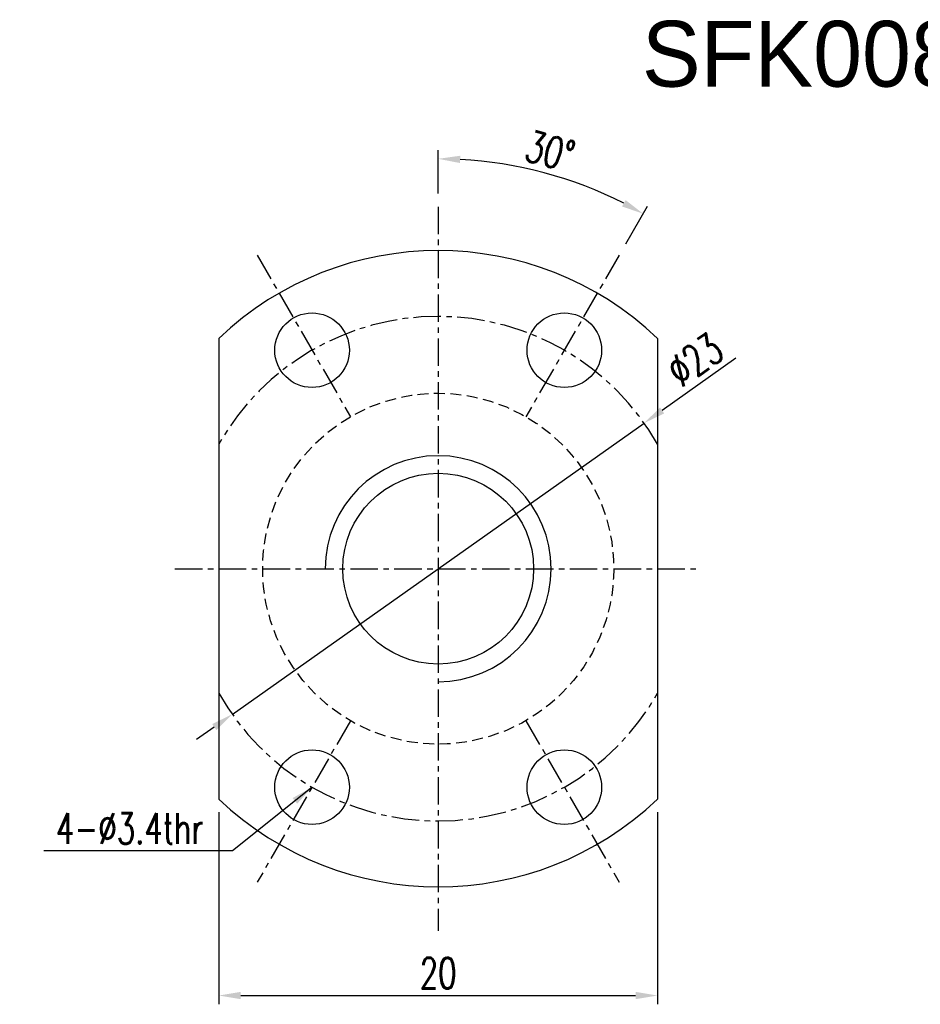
# Model space of a CAD drawing. Header units: millimetres. Extents: x 14 to 138, y 27 to 152.
# Tile 1 of 51: x 14 to 55, y 27 to 72. Entities that reach past the tile are written whole.
import ezdxf

# ---------------------------------------------------------------- set-up
doc = ezdxf.new("R2010")
doc.units = ezdxf.units.MM
doc.header["$MEASUREMENT"] = 0
doc.header["$PDMODE"] = 2
doc.linetypes.add('CENTER', pattern=[2, 1.25, -0.25, 0.25, -0.25])
doc.linetypes.add('DASHED', pattern=[0.75, 0.5, -0.25])
doc.layers.get('DEFPOINTS').update_dxf_attribs({"linetype": 'CONTINUOUS'})
for name, color, linetype in [('CL', 1, 'CENTER'), ('DIM', 4, 'CONTINUOUS'), ('HID', 2, 'DASHED'), ('OUT', 3, 'CONTINUOUS')]:
    doc.layers.add(name, color=color, linetype=linetype)
doc.styles.add('DIM-7', font='SIMPLEX.shx', dxfattribs={"width": 0.7, "bigfont": 'chineset.shx'})
doc.dimstyles.new('CNS', dxfattribs={"dimtxt": 3.5, "dimasz": 2.5, "dimexe": 1, "dimexo": 1.5, "dimgap": 0.09, "dimtad": 0, "dimdsep": 46, "dimtxsty": 'DIM-7', "dimcen": 0.09, "dimclrd": 1, "dimclre": 1, "dimclrt": 4, "dimadec": 0, "dimazin": 0, "dimtfac": 1, "dimtix": 1, "dimtmove": 2, "dimatfit": 3, "dimfxl": 1, "dimtvp": 0.971429, "dimtolj": 1, "dimarcsym": 0})

# ---------------------------------------------------------------- blocks, each defined once
blk = doc.blocks.new('*D2')
at = {"layer": 'DEFPOINTS', "color": 0, "linetype": 'Continuous', "transparency": 16777216}
for p in [(22.804, 36.373), (42.804, 36.373), (42.804, 27.417)]:
    blk.add_point(p, dxfattribs=at)
at = {"layer": 'DIM', "color": 7, "linetype": 'Continuous', "lineweight": -2, "transparency": 16777216}
for p, q in [((22.804, 35.773), (22.804, 27.017)), ((42.804, 35.773), (42.804, 27.017)), ((23.804, 27.417), (41.804, 27.417))]:
    blk.add_line(p, q, dxfattribs=at)
at = {"layer": 'DIM', "color": 7, "linetype": 'Continuous', "transparency": 16777216}
for points in [[(23.804, 27.583), (23.804, 27.25), (22.804, 27.417)], [(41.804, 27.583), (41.804, 27.25), (42.804, 27.417)]]:
    blk.add_solid(points, dxfattribs=at)
at = {"layer": 'DIM', "color": 7, "linetype": 'Continuous', "transparency": 16777216, "insert": (32.804, 28.437), "char_height": 1.4, "attachment_point": 5, "style": 'DIM-7'}
blk.add_mtext('\\A1;20', dxfattribs=at)
blk = doc.blocks.new('*D6')
at = {"layer": 'DEFPOINTS', "color": 0, "linetype": 'Continuous', "transparency": 16777216}
for p in [(42.195, 53.511), (23.414, 40.234)]:
    blk.add_point(p, dxfattribs=at)
at = {"layer": 'DIM', "color": 7, "linetype": 'Continuous', "lineweight": -2, "transparency": 16777216}
for p, q in [((46.37, 56.463), (43.012, 54.088)), ((23.414, 40.234), (42.195, 53.511)), ((22.597, 39.657), (21.781, 39.08))]:
    blk.add_line(p, q, dxfattribs=at)
at = {"layer": 'DIM', "color": 7, "linetype": 'Continuous', "transparency": 16777216}
for points in [[(42.915, 54.224), (43.108, 53.952), (42.195, 53.511)], [(22.501, 39.793), (22.694, 39.521), (23.414, 40.234)]]:
    blk.add_solid(points, dxfattribs=at)
at = {"layer": 'DIM', "color": 7, "linetype": 'Continuous', "transparency": 16777216, "insert": (44.511, 56.397), "char_height": 1.4, "attachment_point": 5, "rotation": 35.2569, "style": 'DIM-7'}
blk.add_mtext('\\A1;∅23', dxfattribs=at)
blk = doc.blocks.new('*D7')
at = {"layer": 'DEFPOINTS', "color": 0, "linetype": 'Continuous', "transparency": 16777216}
for p in [(39.195, 64.429), (32.804, 63.373), (41.054, 61.162), (36.804, 53.801), (32.804, 30.373)]:
    blk.add_point(p, dxfattribs=at)
at = {"layer": 'DIM', "color": 7, "linetype": 'Continuous', "lineweight": -2, "transparency": 16777216}
for p, q in [((32.804, 63.973), (32.804, 65.956)), ((41.354, 61.682), (42.346, 63.399))]:
    blk.add_line(p, q, dxfattribs=at)
blk.add_arc((32.804, 46.873), 18.683, 63.067, 86.933, dxfattribs=at)
at = {"layer": 'DIM', "color": 7, "linetype": 'Continuous', "transparency": 16777216}
for points in [[(33.8, 65.363), (33.809, 65.696), (32.804, 65.556)], [(41.347, 63.676), (41.188, 63.383), (42.146, 63.053)]]:
    blk.add_solid(points, dxfattribs=at)
at = {"layer": 'DIM', "color": 7, "linetype": 'Continuous', "transparency": 16777216, "insert": (37.904, 65.905), "char_height": 1.4, "attachment_point": 5, "rotation": 345, "style": 'DIM-7'}
blk.add_mtext('\\A1;30°', dxfattribs=at)

msp = doc.modelspace()

# ---------------------------------------------------------------- linework, layer by layer
at = {"layer": 'CL', "color": 7}
for p, q in [((32.8045, 63.3727), (32.8045, 30.3727)), ((24.5545, 61.1621), (28.8045, 53.8009)), ((41.0545, 61.1621), (36.8045, 53.8009)), ((20.8045, 46.8727), (44.8045, 46.8727)), ((28.8045, 39.9445), (24.5545, 32.5833)), ((36.8045, 39.9445), (41.0545, 32.5833))]:
    msp.add_line(p, q, dxfattribs=at)
for start, end in [(29.59185, 150.40815), (209.59185, 330.40815)]:
    msp.add_arc((32.8045, 46.8727), 11.5, start, end, dxfattribs=at)
at = {"layer": 'DIM', "color": 7}
msp.add_arc((32.8045, 46.8727), 5.15, 270, 180, dxfattribs=at)
at = {"layer": 'HID', "color": 7}
msp.add_circle((32.8045, 46.8727), 8, dxfattribs=at)
at = {"layer": 'OUT', "color": 7}
for p, q in [((22.8045, 57.3727), (22.8045, 36.3727)), ((42.8045, 57.3727), (42.8045, 36.3727))]:
    msp.add_line(p, q, dxfattribs=at)
for centre, radius in [((27.0545, 56.832), 1.7), ((38.5545, 56.832), 1.7), ((32.8045, 46.8727), 4.35), ((27.0545, 36.9134), 1.7), ((38.5545, 36.9134), 1.7)]:
    msp.add_circle(centre, radius, dxfattribs=at)
for start, end in [(46.39718, 133.60282), (226.39718, 313.60282)]:
    msp.add_arc((32.8045, 46.8727), 14.5, start, end, dxfattribs=at)

# ---------------------------------------------------------------- texts
at = {"layer": 'DIM', "color": 7, "linetype": 'Continuous', "insert": (42.0908, 71.8445), "char_height": 3, "width": 92.025636, "attachment_point": 1}
msp.add_mtext('SFK0082.5', dxfattribs=at)
at = {"layer": 'DIM', "color": 7, "linetype": 'Continuous', "insert": (22.1005, 34.333), "char_height": 1.4, "attachment_point": 9, "style": 'DIM-7'}
msp.add_mtext('4-%%C3.4thr', dxfattribs=at)

# ---------------------------------------------------------------- dimensions: what is measured, and where the dimension line sits
at = {"layer": 'DIM', "color": 7, "linetype": 'Continuous'}
dim = msp.add_angular_dim_2l(base=(39.1946, 64.4294), line1=((41.0545, 61.1621), (36.8045, 53.8009)), line2=((32.8045, 63.3727), (32.8045, 30.3727)), dimstyle='CNS', override={"dimscale": 0.4, "dimgap": 0.8, "dimtad": 1, "dimdec": 3, "dimclrd": 7, "dimclre": 7, "dimclrt": 7, "dimadec": 2, "dimazin": 2, "dimtdec": 3, "dimtmove": 1}, dxfattribs=at)
dim.commit()
dim.dimension.update_dxf_attribs({"geometry": '*D7', "text_midpoint": (37.9041, 65.9048)})
dim = msp.add_diameter_dim_2p(p1=(23.4139, 40.2344), p2=(42.1951, 53.511), dimstyle='CNS', override={"dimscale": 0.4, "dimgap": 0.8, "dimtad": 1, "dimdec": 3, "dimclrd": 7, "dimclre": 7, "dimclrt": 7, "dimadec": 2, "dimazin": 2, "dimtdec": 3, "dimtmove": 1}, dxfattribs=at)
dim.commit()
dim.dimension.update_dxf_attribs({"geometry": '*D6', "text_midpoint": (44.5106, 56.397)})
dim = msp.add_linear_dim(base=(42.8045, 27.4168), p1=(22.8045, 36.3727), p2=(42.8045, 36.3727), dimstyle='CNS', override={"dimscale": 0.4, "dimgap": 0.8, "dimtad": 1, "dimdec": 3, "dimclrd": 7, "dimclre": 7, "dimclrt": 7, "dimadec": 2, "dimazin": 2, "dimtdec": 3, "dimtmove": 1}, dxfattribs=at)
dim.commit()
dim.dimension.update_dxf_attribs({"geometry": '*D2', "text_midpoint": (32.8045, 28.4368)})

# ---------------------------------------------------------------- leaders
at = {"layer": 'DIM', "color": 7, "linetype": 'Continuous', "annotation_type": 0, "has_hookline": 1, "hookline_direction": 1, "text_width": 7.28}
msp.add_leader([(27.0545, 36.9134), (23.4205, 34.013), (22.4205, 34.013)], dimstyle='CNS', override={"dimscale": 0.4, "dimgap": 0.8, "dimtad": 1, "dimdec": 3, "dimclrd": 7, "dimclre": 7, "dimclrt": 7, "dimadec": 2, "dimazin": 2, "dimtdec": 3, "dimtmove": 1}, dxfattribs=at)

doc.saveas('drawing.dxf')
